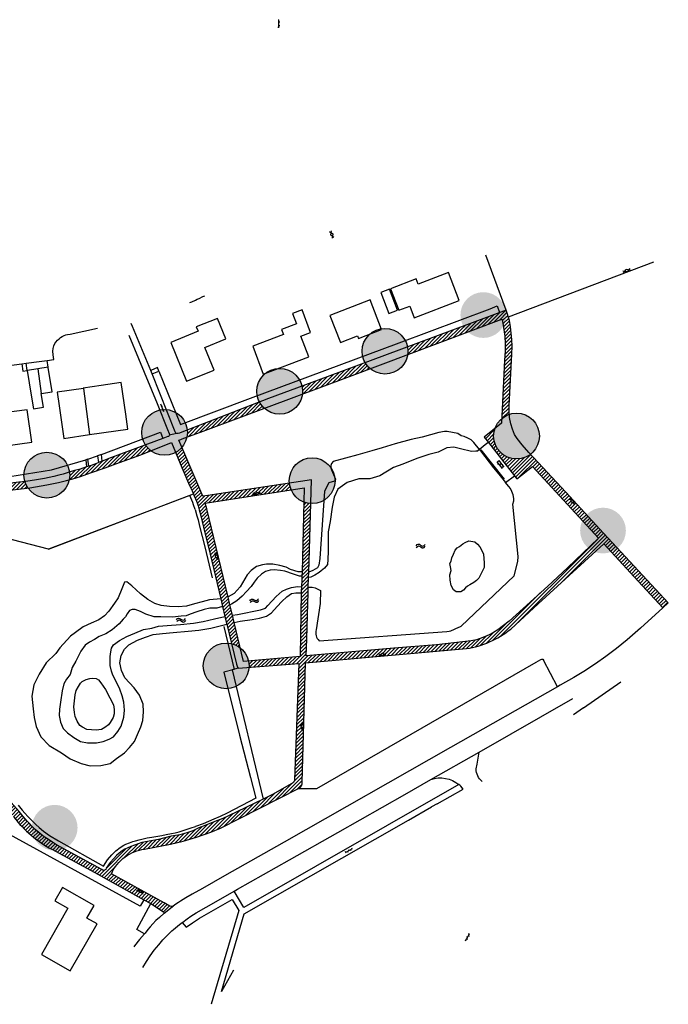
# Model space of a CAD drawing. Extents: x 238955 to 239559, y 526912 to 527533.
# Tile 2 of 6: x 239060 to 239240, y 526912 to 527185. Entities that reach past the tile are written whole.
import ezdxf

# ---------------------------------------------------------------- set-up
doc = ezdxf.new("R2010")
doc.units = 0
for name, color, linetype in [('0 NLI Bestaande mast', 5, 'Continuous'), ('1A', 12, 'Continuous'), ('1B', 4, 'Continuous'), ('2', 5, 'Continuous'), ('4', 2, 'Continuous'), ('6', 9, 'Continuous'), ('7', 254, 'Continuous'), ('8', 6, 'Continuous')]:
    doc.layers.add(name, color=color, linetype=linetype)

# ---------------------------------------------------------------- blocks, each defined once
blk = doc.blocks.new('OV6')
at = {"color": 0}
for p, q in [((0, 0), (2.25, 0)), ((0.125, 0), (0.125, 0.25)), ((0.625, 0), (0.625, -0.25)), ((1.125, 0), (1.125, 0.25)), ((1.625, 0), (1.625, -0.25)), ((2.125, 0), (2.125, 0.25))]:
    blk.add_line(p, q, dxfattribs=at)
blk = doc.blocks.new('S05')
at = {"color": 0}
for p, q in [((0.08, 0.3), (0.38, 0.59)), ((0.11, -0.19), (0.41, 0.09)), ((0.38, 0.59), (0.68, 0.71)), ((0.41, 0.09), (0.71, 0.21)), ((0.68, 0.71), (1.01, 0.62)), ((0.71, 0.21), (1.02, 0.12)), ((1.01, 0.62), (1.33, 0.37)), ((1.02, 0.12), (1.36, -0.12)), ((1.33, 0.37), (1.66, 0.13)), ((1.66, 0.13), (1.97, 0.04)), ((1.97, 0.04), (2.28, 0.16)), ((2.28, 0.16), (2.58, 0.44)), ((1.36, -0.12), (1.68, -0.37)), ((1.68, -0.37), (2, -0.46)), ((2, -0.46), (2.31, -0.33)), ((2.31, -0.33), (2.61, -0.05))]:
    blk.add_line(p, q, dxfattribs=at)
blk = doc.blocks.new('GV2')
at = {"color": 0}
for p, q in [((0, 1), (0.6, 2)), ((0.6, 0), (0, 1)), ((0.1, 2), (0.7, 1)), ((0.1, 0), (0.7, 1))]:
    blk.add_line(p, q, dxfattribs=at)
blk = doc.blocks.new('OV2')
at = {"color": 0}
for p, q in [((0, 1.5), (0.15, 1.5)), ((0, 0.5), (0.15, 0.5)), ((0.15, -0.15), (0.15, 2.15)), ((0.15, 2), (0.75, 2)), ((0.15, 1), (0.75, 1)), ((0.15, 0), (0.75, 0)), ((0.75, -0.15), (0.75, 2.15)), ((0.9, 1.5), (0.75, 1.5)), ((0.9, 0.5), (0.75, 0.5))]:
    blk.add_line(p, q, dxfattribs=at)

msp = doc.modelspace()

# ---------------------------------------------------------------- hatches: boundary and pattern name
at = {"layer": '0 NLI Bestaande mast'}
h = msp.add_hatch(color=256, dxfattribs=at)
h.dxf.hatch_style = 1
h.paths.add_polyline_path([(239182.26, 527103.5, 1), (239194.96, 527103.5, 1)])
h = msp.add_hatch(color=256, dxfattribs=at)
h.dxf.hatch_style = 1
h.paths.add_polyline_path([(239154.98, 527093.46, 1), (239167.68, 527093.46, 1)])
h = msp.add_hatch(color=256, dxfattribs=at)
h.dxf.hatch_style = 1
h.paths.add_polyline_path([(239125.75, 527082.34, 1), (239138.45, 527082.34, 1)])
h = msp.add_hatch(color=256, dxfattribs=at)
h.dxf.hatch_style = 1
h.paths.add_polyline_path([(239093.82, 527070.93, 1), (239106.52, 527070.93, 1)])
h = msp.add_hatch(color=256, dxfattribs=at)
h.dxf.hatch_style = 1
h.paths.add_polyline_path([(239191.48, 527069.92, 1), (239204.18, 527069.92, 1)])
h = msp.add_hatch(color=256, dxfattribs=at)
h.dxf.hatch_style = 1
h.paths.add_polyline_path([(239061.16, 527059.08, 1), (239073.86, 527059.08, 1)])
h = msp.add_hatch(color=256, dxfattribs=at)
h.dxf.hatch_style = 1
h.paths.add_polyline_path([(239134.76, 527057.52, 1), (239147.46, 527057.52, 1)])
h = msp.add_hatch(color=256, dxfattribs=at)
h.dxf.hatch_style = 1
h.paths.add_polyline_path([(239215.47, 527043.7, 1), (239228.17, 527043.7, 1)])
h = msp.add_hatch(color=256, dxfattribs=at)
h.dxf.hatch_style = 1
h.paths.add_polyline_path([(239110.92, 527006.15, 1), (239123.62, 527006.15, 1)])
h = msp.add_hatch(color=256, dxfattribs=at)
h.dxf.hatch_style = 1
h.paths.add_polyline_path([(239063.33, 526961.24, 1), (239076.03, 526961.24, 1)])
at = {"layer": '8'}
h = msp.add_hatch(dxfattribs=at)
h.set_pattern_fill('JIS_WOOD', color=256)
h.paths.add_polyline_path([(239193.77, 527102.35), (239194.04, 527101.2), (239194.57, 527097.61), (239194.66, 527095.53), (239194.69, 527093.55), (239194.53, 527091), (239193.73, 527074.77, -0.095796), (239195.83, 527075.95), (239195.75, 527076.78), (239195.76, 527078.41), (239196.53, 527092.68), (239196.58, 527094.86), (239196.51, 527096.69), (239196.37, 527098.49), (239196.17, 527100.35), (239195.86, 527101.96), (239194.98, 527104.81), (239194.96, 527104.87), (239167.57, 527094.66, -0.047629), (239167.68, 527093.46, -0.037755), (239167.61, 527092.51)])
h = msp.add_hatch(dxfattribs=at)
h.set_pattern_fill('JIS_WOOD', color=256)
h.paths.add_polyline_path([(238992.35, 527073.07), (238989.07, 527074.76), (238987.69, 527075.47), (238985.78, 527076.46), (238985.7, 527077.06), (238984.44, 527074.37), (238984.77, 527074.6), (238985.08, 527074.5), (238986.84, 527073.64), (238987.57, 527073.27), (238993.35, 527070.42), (239001.23, 527066.49), (239002.67, 527065.75, -0.079062), (239003.36, 527067.62), (238998.98, 527069.81)])
h.paths.add_polyline_path([(239020.82, 527060.3), (239014.85, 527062.31, -0.078648), (239013.88, 527060.57), (239018.42, 527058.96), (239024.18, 527057.31), (239030.5, 527055.95), (239033.33, 527055.51, -0.080121), (239033, 527057.51), (239032.8, 527057.54), (239026.66, 527058.75)])
h.paths.add_polyline_path([(239062.26, 527055.5, -0.079242), (239061.41, 527057.31), (239059.72, 527057.09), (239055.98, 527056.67), (239053.34, 527056.49), (239051.31, 527056.4), (239049.24, 527056.32), (239045.59, 527056.38, -0.080917), (239044.9, 527054.46), (239047.5, 527054.38), (239051.15, 527054.39), (239053.22, 527054.48), (239057.25, 527054.91)])
h.paths.add_polyline_path([(239086.65, 527062.19), (239093.56, 527064.75), (239096.35, 527065.86, -0.08724), (239094.85, 527067.47), (239085.42, 527063.99), (239082.87, 527062.96), (239081.78, 527062.53), (239079.76, 527061.77), (239079.14, 527061.57), (239078.51, 527061.37), (239076.73, 527060.78), (239075.2, 527060.33), (239073.81, 527059.9, -0.032313), (239073.86, 527059.08, -0.051932), (239073.72, 527057.77), (239074.71, 527058.03), (239076.82, 527058.74), (239079.61, 527059.75), (239083.65, 527061.13)])
h.paths.add_polyline_path([(239120.78, 527074.98), (239127.85, 527077.62, -0.086342), (239126.51, 527079.33), (239124.5, 527078.56), (239114.02, 527074.51), (239106.49, 527071.57, -0.025168), (239106.52, 527070.93, -0.052192), (239106.38, 527069.62), (239110.85, 527071.29)])
h.paths.add_polyline_path([(239151.45, 527086.43), (239157.24, 527088.6, -0.087121), (239155.83, 527090.29), (239145.28, 527086.36), (239138.29, 527083.75, -0.056), (239138.45, 527082.34, -0.031124), (239138.4, 527081.55)])
h = msp.add_hatch(dxfattribs=at)
h.set_pattern_fill('JIS_WOOD', color=256)
h.paths.add_polyline_path([(239201.72, 527064.9, -0.623746), (239191.48, 527069.92, -0.082823), (239191.82, 527071.98), (239188.88, 527069.59), (239190.03, 527068.13), (239197.22, 527058.93), (239197.9, 527058.05), (239202.21, 527061.52), (239220.56, 527041.55), (239211.96, 527033.34), (239206.47, 527028.28), (239195.8, 527018.6), (239193.86, 527017.12), (239192.68, 527016.18), (239191.42, 527015.41), (239190.24, 527014.73), (239188.51, 527014), (239186.76, 527013.42), (239185.2, 527013.09), (239175.63, 527012.01), (239163.81, 527011.1), (239139.47, 527008.9), (239139.61, 527013.58), (239139.81, 527020.31), (239139.99, 527026.38), (239140.03, 527028.02), (239140.11, 527030.65), (239140.16, 527032.15), (239140.25, 527035.19), (239140.74, 527051.18, -0.079177), (239138.79, 527051.61), (239138.33, 527032.21), (239138.3, 527031), (239138.27, 527030.04), (239138.17, 527028.08), (239138.1, 527026.94), (239138.09, 527026.44), (239137.76, 527008.74), (239123.48, 527007.48, -0.052581), (239123.62, 527006.15, -0.016383), (239123.61, 527005.74), (239137.42, 527006.81), (239136.23, 526974.51, -0.243146), (239135.33, 526973.38), (239130.27, 526970.54), (239127.51, 526969.2), (239117.92, 526964.51), (239116.36, 526963.82), (239114.84, 526963.25), (239113.18, 526962.57), (239111.66, 526962), (239109.67, 526961.23), (239107.97, 526960.41), (239106.32, 526959.84), (239104.36, 526959.26), (239102.04, 526958.87), (239098.47, 526957.99), (239093.89, 526957.13), (239092.83, 526956.82), (239091.83, 526956.45), (239090.85, 526956.07), (239089.94, 526955.69), (239089.11, 526955.3), (239088.37, 526954.83), (239087.57, 526954.2), (239086.87, 526953.5), (239086.07, 526952.73), (239085.12, 526951.6), (239084, 526949.98), (239083.83, 526949.67), (239083.54, 526949.49), (239083.32, 526949.42), (239083.04, 526949.46), (239082.72, 526949.67), (239070.2, 526956.5), (239068.55, 526957.58), (239067.49, 526958.25), (239066.43, 526959), (239065.24, 526959.9), (239064.25, 526960.75), (239063.4, 526961.55), (239062.76, 526962.33), (239062.06, 526963.09), (239060.93, 526964.38), (239059.79, 526965.72), (239056.85, 526969.09), (239053.99, 526973.12), (239051.88, 526975.92, -0.076049), (239050.12, 526975.14), (239050.57, 526974.56), (239058.37, 526964.18, 0.105243), (239068.85, 526955.28), (239080.81, 526948.81), (239094.42, 526941.21), (239096.32, 526940.19), (239099.88, 526937.92), (239099.99, 526937.77), (239100.08, 526937.55), (239102.29, 526939.26), (239102.55, 526939.46), (239102, 526939.37), (239101.66, 526939.5), (239100.06, 526940.37), (239085.41, 526948.45, -0.138081), (239089.2, 526953.14, -0.139262), (239094.64, 526955.27), (239101.79, 526956.72), (239105.29, 526957.52), (239109.05, 526958.58), (239112.99, 526959.97), (239115.7, 526961.11), (239137.3, 526972.14, 0.311843), (239138.38, 526973.95), (239139.29, 527006.98), (239183.95, 527010.96, 0.063012), (239190.35, 527012.78, 0.054944), (239196.21, 527016.35), (239203.86, 527023.38), (239222.05, 527040.03), (239230.47, 527030.88), (239238.41, 527022.27), (239239.94, 527023.66), (239236.51, 527027.35), (239222, 527042.99), (239211.49, 527054.39)])
h.paths.add_polyline_path([(239213.47, 527052.09), (239213.6, 527051.42), (239212.95, 527051.62), (239212.81, 527052.28)], flags=16)
h.paths.add_polyline_path([(239160.62, 527008.94), (239160.01, 527009.24), (239160.56, 527009.64), (239161.17, 527009.34)], flags=16)
h.paths.add_polyline_path([(239138.36, 526990.06), (239138.7, 526989.46), (239138.33, 526988.89), (239138, 526989.48)], flags=16)
h.paths.add_polyline_path([(239093.23, 526943.24), (239092.89, 526943.83), (239093.57, 526943.85), (239093.91, 526943.26)], flags=16)
h = msp.add_hatch(dxfattribs=at)
h.set_pattern_fill('JIS_WOOD', color=256)
h.paths.add_polyline_path([(239105.01, 527066.82, -0.09037), (239103.25, 527065.38), (239104.94, 527061.18), (239107.07, 527056.17), (239107.79, 527054.74), (239108.16, 527053.87), (239108.31, 527053.51), (239108.73, 527052.53), (239109.2, 527051.36), (239109.46, 527050.59), (239109.77, 527049.45), (239110.22, 527047.78), (239111.01, 527044.66), (239112.8, 527037.14), (239115.76, 527024.79), (239116.28, 527022.6), (239116.93, 527019.88), (239117.46, 527017.69), (239118.74, 527012.33, -0.108048), (239121.19, 527011.15), (239119.5, 527018.18), (239119.02, 527020.2), (239118.32, 527023.1), (239117.8, 527025.28), (239117.72, 527025.61), (239111.86, 527049.69), (239111.45, 527051.3), (239125.75, 527053.54), (239125.83, 527053.61), (239125.2, 527053.86), (239125.73, 527054.3), (239127.07, 527053.74), (239135.27, 527055.02, -0.074183), (239134.8, 527056.84), (239112.14, 527053.4), (239110.77, 527053.21)])
h.paths.add_polyline_path([(239114.9, 527036.65), (239114.7, 527036), (239114.22, 527036.48), (239114.42, 527037.13)], flags=16)

# ---------------------------------------------------------------- linework, layer by layer
at = {"layer": '0 NLI Bestaande mast'}
for centre in [(239161.33, 527093.46), (239132.1, 527082.34), (239100.17, 527070.93), (239197.83, 527069.92), (239067.51, 527059.08), (239141.11, 527057.52), (239117.27, 527006.15)]:
    msp.add_circle(centre, 6.35, dxfattribs=at)
at = {"layer": '1A'}
for points in [[(239170.54, 527112.1), (239170.01, 527113.5), (239162.87, 527110.79), (239165.13, 527104.83), (239168.21, 527106), (239169.43, 527102.77), (239181.9, 527107.5), (239178.95, 527115.29), (239170.54, 527112.1)], [(239146.03, 527103.38), (239148.94, 527095.88), (239153.66, 527097.71), (239153.94, 527096.98), (239160.38, 527099.48), (239157.18, 527107.71), (239146.03, 527103.38)], [(239140.19, 527091.87), (239138.02, 527097.65), (239140.68, 527098.65), (239138.32, 527104.92), (239135.66, 527103.92), (239136.73, 527101.07), (239132.62, 527099.52)], [(239108.97, 527100.2), (239109.46, 527098.99), (239101.9, 527095.91), (239106.29, 527085.11), (239113.91, 527088.2), (239111.35, 527094.49), (239117.15, 527096.86), (239114.83, 527102.58), (239108.97, 527100.2)], [(239132.62, 527099.52), (239133.17, 527098.06)], [(239133.17, 527098.06), (239124.65, 527094.86), (239127.56, 527087.12), (239140.19, 527091.87)], [(239089.41, 527076.02), (239088.13, 527084.78), (239082.55, 527083.97)], [(239077.64, 527083.14), (239070.37, 527082.08), (239070.91, 527078.35)], [(239082.55, 527083.97), (239077.62, 527083.25)], [(239077.62, 527083.25), (239077.64, 527083.14)], [(239056.07, 527067.2), (239063.32, 527068.19), (239062.09, 527077.21), (239054.86, 527076.23)], [(239070.91, 527078.35), (239072.23, 527069.27), (239079.37, 527070.31)], [(239086.62, 527071.37), (239090.02, 527071.86), (239089.41, 527076.02)], [(239079.37, 527070.31), (239086.62, 527071.37)], [(239080.61, 526939.67), (239071.84, 526944.68), (239069.73, 526941), (239073.35, 526938.93), (239066.01, 526926.1), (239074.01, 526921.53), (239081.45, 526934.54), (239078.6, 526936.16), (239080.61, 526939.67)]]:
    msp.add_lwpolyline(points, dxfattribs=at)
at = {"layer": '1B'}
for points in [[(239162.35, 527103.89), (239164.82, 527104.82), (239162.59, 527110.68), (239160.13, 527109.75), (239162.35, 527103.89)], [(239063.89, 527088.38), (239062.06, 527088.09)], [(239062.06, 527088.09), (239063.17, 527081.24)], [(239065.02, 527088.56), (239063.89, 527088.38)], [(239067.89, 527089.02), (239065.02, 527088.56)], [(239068.99, 527082.18), (239067.9, 527088.92), (239067.89, 527089.02)], [(239065.95, 527081.69), (239068.99, 527082.18)], [(239063.17, 527081.24), (239063.77, 527077.48), (239066.55, 527077.93), (239065.95, 527081.69)]]:
    msp.add_lwpolyline(points, dxfattribs=at)
at = {"layer": '2'}
for points in [[(239183.25, 527069.79), (239182.48, 527069.99), (239181.58, 527070.63), (239178.62, 527071.22), (239177.81, 527071.21), (239176.23, 527070.87), (239171.67, 527069.64), (239168.62, 527068.96), (239164.13, 527067.73), (239160.5, 527066.69), (239157.71, 527065.83), (239153.8, 527064.73), (239146.93, 527062.83)], [(239185.99, 527068.16), (239185.26, 527068.86), (239184.34, 527069.35), (239183.25, 527069.79)], [(239187.51, 527066.16), (239186.96, 527065.7), (239186.49, 527065.77), (239185.32, 527065.61), (239182.27, 527066.36), (239180.41, 527066.8), (239178.47, 527066.65), (239176.08, 527065.46), (239173.47, 527064.79), (239170.19, 527063.67), (239166.24, 527062.11), (239163.71, 527061.21), (239159.9, 527058.88), (239157.15, 527058.01), (239154.1, 527058.01), (239150.79, 527057), (239148.23, 527055.14), (239147.2, 527052.92), (239146.67, 527050.17), (239146.13, 527046.23), (239145.56, 527043.36), (239145.53, 527040.55), (239145.59, 527037.96), (239145.47, 527035.69), (239145.39, 527034.25), (239144.58, 527033.22), (239143.63, 527032.48), (239143.05, 527032.04), (239141.9, 527031.33), (239140.78, 527030.8), (239140.11, 527030.65)], [(239187.51, 527066.16), (239185.99, 527068.16)], [(239146.49, 527060.54), (239147.57, 527057.96)], [(239147.33, 527057.42), (239145.75, 527056.94), (239144.59, 527054.61), (239143.28, 527035.91)], [(239196.78, 527051.04), (239197.06, 527051.97), (239197.08, 527052.59), (239196.86, 527053.58), (239196.49, 527054.58), (239196.14, 527055.33), (239195.67, 527055.89), (239195.13, 527056.6), (239194.78, 527057.03)], [(239197.18, 527031.15), (239198.17, 527035.12), (239198.28, 527036.49), (239196.78, 527051.04)], [(239181.35, 527038.9), (239182.04, 527039.31), (239182.92, 527040), (239183.61, 527040.38), (239184.55, 527040.82), (239185.18, 527040.78), (239186.28, 527040.53), (239186.97, 527039.97), (239187.6, 527039.18), (239188.23, 527038.21), (239188.63, 527037.11), (239188.73, 527035.92), (239188.89, 527034.79), (239188.82, 527033.47), (239188.38, 527032.56), (239187.85, 527031.43), (239187.32, 527030.49), (239186.72, 527029.86), (239185.97, 527029.33), (239184.9, 527028.64), (239184.24, 527028.26), (239183.68, 527027.79), (239183.11, 527027.13), (239182.36, 527026.72), (239181.1, 527026.72), (239180.32, 527027.29), (239179.66, 527028.48), (239179.37, 527029.96), (239179.28, 527031.43), (239179.66, 527032.59), (239179.5, 527033.66), (239179.31, 527034.57), (239179.69, 527035.23), (239179.88, 527036.17), (239180.32, 527037.17), (239180.82, 527038.3), (239181.35, 527038.9)], [(239143.28, 527035.91), (239143, 527034.14), (239142.57, 527033.34), (239141.27, 527032.63), (239140.16, 527032.15)], [(239138.33, 527032.21), (239137.25, 527032.23), (239135.15, 527032.88), (239133.88, 527033.5), (239132.19, 527034.04), (239130.18, 527034.4), (239128.49, 527034.4), (239127.33, 527034.21), (239125.67, 527033.7), (239124.19, 527032.6), (239123.13, 527031.45), (239121.16, 527028.07), (239119.48, 527026.23), (239117.8, 527025.28)], [(239138.3, 527031), (239137.57, 527031.01), (239135.9, 527031.62), (239133.54, 527032.39), (239132.37, 527032.62), (239130.61, 527032.76), (239129.46, 527032.71), (239128.2, 527032.37), (239127.07, 527031.59), (239125.84, 527030.51), (239125.06, 527029.37), (239124.16, 527028.17), (239122.9, 527026.8), (239121.66, 527025.49), (239120.2, 527024.23), (239118.73, 527023.24), (239118.32, 527023.1)], [(239143.07, 527013.13), (239178.51, 527015.67), (239179.13, 527015.76), (239179.57, 527015.84), (239181.85, 527016.87), (239182.08, 527016.98), (239182.43, 527017.19), (239197.18, 527031.15)], [(239089.01, 527029.35), (239088.29, 527027.51), (239087.27, 527025.01), (239086.3, 527023.52), (239084.71, 527021.37), (239083.53, 527020.04), (239081.9, 527018.97), (239079.8, 527018), (239077.6, 527016.97), (239075.45, 527015.44), (239074.07, 527014.41), (239071.15, 527011.14), (239069.98, 527009.55), (239067.32, 527007), (239065.42, 527003.82), (239063.89, 527000.91), (239063.32, 526997.74), (239063.73, 526994.21), (239063.99, 526991.8), (239064.52, 526989.31), (239065.84, 526986.51), (239068.15, 526984.04), (239071.53, 526981.98), (239074, 526980.33), (239077.05, 526979.09), (239079.52, 526978.43), (239082.49, 526978.52), (239085.12, 526979.09), (239086.85, 526980.49), (239089.08, 526982.06), (239090.4, 526983.46), (239091.8, 526985.19), (239092.7, 526987.09), (239093.61, 526989.23), (239094.1, 526991.04), (239094.35, 526993.43), (239094.19, 526995.57), (239093.2, 526998.04), (239091.71, 527000.1), (239089.18, 527002.83), (239088.26, 527004.83), (239087.77, 527006.99), (239088.15, 527008.99), (239089.01, 527010.78), (239090.26, 527012.02), (239092.64, 527013.26), (239094.85, 527014.13), (239097.01, 527014.83), (239099.56, 527015.1), (239102.53, 527015.42), (239106.69, 527015.8), (239109.67, 527016.02), (239112.96, 527016.61), (239117.46, 527017.69)], [(239115.76, 527024.79), (239112.64, 527024.48), (239110.64, 527023.96), (239108.5, 527023.41), (239106.24, 527022.7), (239103.98, 527022.56), (239101.54, 527022.67), (239099.18, 527022.89), (239097.47, 527023.48), (239095.51, 527024.59), (239093.52, 527026.11), (239091.07, 527028.33), (239089.74, 527029.44), (239089.01, 527029.35)], [(239119.02, 527020.2), (239120.39, 527020.41), (239126.77, 527021.66), (239128.13, 527022.15), (239128.84, 527022.86), (239131.12, 527025.42), (239132.81, 527026.89), (239134.01, 527027.43), (239135.42, 527027.87), (239137.06, 527028.14), (239138.17, 527028.08)], [(239140.03, 527028.02), (239141.13, 527027.99), (239142, 527027.78), (239143.42, 527027.09)], [(239119.5, 527018.18), (239121.16, 527018.58), (239124.48, 527019.05), (239126.53, 527019.37), (239128.48, 527019.97), (239129.88, 527020.88), (239131.37, 527022.6), (239132.72, 527024.03), (239134.08, 527025.31), (239135.39, 527026.19), (239136.63, 527026.46), (239138.09, 527026.44)], [(239143.42, 527027.09), (239143.33, 527023.5), (239142.24, 527016.16)], [(239116.28, 527022.6), (239114.63, 527022.2), (239112.75, 527022.14), (239111.15, 527021.79), (239109.11, 527021.17), (239107.3, 527020.54), (239106.16, 527020.06), (239104.81, 527019.92), (239102.38, 527019.64), (239099.15, 527019.78), (239097.25, 527019.78), (239094.96, 527020.48), (239093.47, 527021.27), (239091.98, 527021.76), (239091.14, 527021.79), (239090.45, 527021.48), (239089.83, 527020.58), (239089.34, 527019.78), (239088.68, 527019.09), (239087.54, 527017.81), (239085.67, 527016.18), (239083.88, 527015.05), (239081.99, 527014.31), (239080.7, 527013.5), (239079.35, 527012.75), (239078.14, 527011.94), (239076.92, 527010.19), (239075.57, 527007.42), (239074.56, 527005.66), (239073.95, 527003.77), (239073, 527002.42), (239072.19, 527001.13), (239071.79, 526999.24), (239071.31, 526996.13), (239071.04, 526994.11), (239070.97, 526992.35), (239071.31, 526990.52), (239072.06, 526988.77), (239073.22, 526987.62), (239075.04, 526986.29), (239076.81, 526985.18), (239078.81, 526984.83), (239081.29, 526984.78), (239083.11, 526985.18), (239084.79, 526985.85), (239085.99, 526986.51), (239087.19, 526987.93), (239088.12, 526989.39), (239088.87, 526991.92), (239089.05, 526993.87), (239088.87, 526996.09), (239088.43, 526997.82), (239087.76, 526999.68), (239086.79, 527001.63), (239085.77, 527003.62), (239085.41, 527004.69), (239085.1, 527006.24), (239085.1, 527008.77), (239085.24, 527010.01), (239085.41, 527011.03), (239086.04, 527011.96), (239087.63, 527013.16), (239089.67, 527014.35), (239091.93, 527015.24), (239094.28, 527016.21), (239096.63, 527016.66), (239098.45, 527017.19), (239100.89, 527017.37), (239104.61, 527017.63), (239108.16, 527018.03), (239110.86, 527018.48), (239114.05, 527019.18), (239116.93, 527019.88)], [(239076.29, 527000.43), (239076.86, 527001.4), (239077.29, 527001.8), (239078.39, 527002.33), (239079.39, 527002.67), (239080.3, 527002.74), (239081.16, 527002.64), (239081.83, 527002.27), (239082.47, 527001.43), (239083.74, 526999.63), (239085.01, 526997.32), (239086.04, 526995.35), (239086.21, 526994.02), (239086.14, 526992.85), (239085.94, 526991.81), (239085.04, 526990.44), (239084.64, 526989.77), (239083.64, 526989.01), (239082.7, 526988.54), (239081.2, 526988.3), (239079.93, 526988.44), (239078.63, 526988.5), (239077.39, 526989.17), (239076.65, 526989.61), (239075.92, 526990.81), (239075.35, 526992.15), (239075.18, 526993.25), (239074.98, 526994.75), (239075.15, 526996.46), (239075.39, 526998.13), (239075.62, 526999.36), (239076.29, 527000.43)]]:
    msp.add_lwpolyline(points, dxfattribs=at)
for points in [[(239146.93, 527062.83, 0.360426), (239146.49, 527060.54)], [(239147.57, 527057.96, -0.35809), (239147.33, 527057.42)], [(239142.24, 527016.16, 0.304651), (239143.07, 527013.13)]]:
    msp.add_lwpolyline(points, format="xyb", dxfattribs=at)
at = {"layer": '4'}
for points in [[(239098.59, 527087.97), (239104.63, 527073.17), (239124.03, 527080.42), (239144.62, 527088.14), (239165.23, 527095.81), (239190.51, 527105.25), (239192.49, 527106.01)], [(239065.02, 527088.56), (239065.95, 527081.69)], [(239077.64, 527083.14), (239079.37, 527070.31)], [(239082.63, 527064.8), (239099, 527071)], [(239099, 527071), (239099.65, 527069.25)], [(239187.9, 527066.09), (239194.37, 527057.92)], [(239068.79, 527060.52), (239078.28, 527063.32)], [(239078.88, 527063.5), (239081.56, 527064.4)], [(239042.9, 527058.6), (239043.15, 527058.55), (239043.4, 527058.5), (239043.66, 527058.45), (239043.91, 527058.41), (239044.16, 527058.37), (239044.42, 527058.34), (239044.67, 527058.3), (239044.93, 527058.28), (239045.18, 527058.25), (239045.44, 527058.24), (239045.69, 527058.22), (239045.95, 527058.21), (239046.2, 527058.2), (239046.59, 527058.2), (239046.97, 527058.2), (239047.36, 527058.22), (239047.61, 527058.23), (239047.87, 527058.25), (239048.13, 527058.27), (239048.38, 527058.3), (239057.21, 527058.71), (239068.79, 527060.52)], [(239108.64, 527049.52), (239108.22, 527050.84), (239107.99, 527051.5), (239107.14, 527053.43), (239067.92, 527038.52)], [(239108.64, 527049.52), (239109.16, 527047.83), (239109.5, 527046.64), (239109.89, 527044.96), (239111.31, 527039.22)], [(239067.92, 527038.52), (239047.48, 527043.85)], [(239111.31, 527039.22), (239113.38, 527030.55)], [(239116.61, 527017.07), (239119.47, 527005.15)], [(239119.47, 527005.15), (239116.62, 527004.4), (239120.96, 526986.97), (239124.05, 526975.17), (239125.48, 526969.46), (239117.52, 526965.27), (239115.58, 526964.36), (239113.86, 526963.6), (239112.35, 526962.96), (239110.86, 526962.37), (239108.72, 526961.61)], [(239216.42, 526994.51), (239213.67, 526992.6)], [(239059.58, 526967.5), (239060.62, 526966.14), (239061.38, 526965.26), (239062.25, 526964.33), (239063.36, 526963.25), (239064.43, 526962.12), (239065.35, 526961.27), (239066.6, 526960.3), (239068.24, 526959.08), (239070.74, 526957.63), (239083.24, 526950.54), (239084.35, 526952.3), (239085.53, 526953.76), (239086.65, 526954.84), (239087.85, 526955.74), (239088.85, 526956.41), (239089.39, 526956.68), (239090.47, 526957.1), (239091.32, 526957.43), (239092.12, 526957.65), (239093.15, 526957.92), (239094.19, 526958.17), (239095.38, 526958.43), (239096.68, 526958.62), (239099.42, 526959.12), (239100.62, 526959.32), (239102.09, 526959.63), (239103.13, 526959.87), (239104.19, 526960.13), (239105.31, 526960.49), (239106.41, 526960.81), (239107.52, 526961.22), (239108.72, 526961.61)], [(239093.42, 526939.44), (239053.16, 526961.47), (239038.62, 526937.09)]]:
    msp.add_lwpolyline(points, dxfattribs=at)
at = {"layer": '7'}
for points in [[(239067.92, 527038.52), (239108.16, 527053.87)], [(239120.61, 527005.5), (239118.91, 527005.01), (239127.51, 526969.2)], [(239142.42, 526972.14), (239203.27, 527007.21)], [(239203.27, 527007.21), (239204.56, 527007.88), (239204.89, 527008.01), (239205.15, 527007.97), (239205.35, 527007.74)], [(239209.15, 527000.34), (239205.35, 527007.74)], [(239216.42, 526994.51), (239226.81, 527001.72)], [(239137.3, 526972.14), (239142.42, 526972.14)], [(239119.3, 526921.72), (239115.93, 526915.85)]]:
    msp.add_lwpolyline(points, dxfattribs=at)
at = {"layer": '8'}
for points in [[(239194.98, 527104.81), (239189.33, 527120.07)], [(239195.58, 527103.03), (239235.96, 527118.27)], [(239107.2, 527106.96), (239107.71, 527107.19), (239108.74, 527107.66), (239109.25, 527107.89), (239109.76, 527108.13), (239110.79, 527108.61), (239111.3, 527108.85)], [(239194.96, 527104.87), (239165.89, 527094.04), (239145.28, 527086.36), (239129.04, 527080.3)], [(239192.49, 527106.01), (239193.12, 527104.19)], [(239222, 527042.99), (239211.49, 527054.39), (239201.26, 527065.4), (239199.39, 527067.44), (239198.01, 527069.21), (239197.29, 527070.37), (239196.68, 527071.8), (239196.21, 527073.3), (239195.91, 527075.05), (239195.75, 527076.78), (239195.76, 527078.41), (239196.53, 527092.68), (239196.58, 527094.86), (239196.51, 527096.69), (239196.37, 527098.49), (239196.17, 527100.35), (239195.86, 527101.96), (239194.98, 527104.81)], [(239096.33, 527088.15), (239091.28, 527100.33), (239090.93, 527101.17)], [(239104.7, 527068.95), (239105.07, 527069.12), (239110.85, 527071.29), (239120.78, 527074.98), (239151.45, 527086.43), (239193.77, 527102.35)], [(239193.77, 527102.35), (239194.04, 527101.2), (239194.57, 527097.61), (239194.66, 527095.53), (239194.69, 527093.55), (239194.53, 527091), (239193.66, 527073.48)], [(239069.4, 527091.13), (239069.23, 527092.48), (239069.17, 527093.45), (239069.25, 527094.18), (239069.42, 527094.92), (239069.71, 527095.57), (239069.98, 527096), (239070.47, 527096.52), (239070.93, 527096.94), (239071.34, 527097.27), (239071.8, 527097.51), (239072.31, 527097.81), (239072.77, 527097.98), (239073.21, 527098.07), (239073.95, 527098.21), (239081.56, 527099.9)], [(239090.23, 527097.96), (239092.96, 527091.4), (239098.16, 527078.93)], [(239061.79, 527090.13), (239065.37, 527090.6)], [(239065.37, 527090.6), (239067.64, 527090.9)], [(239067.64, 527090.9), (239069.4, 527091.13)], [(239067.89, 527089.02), (239067.64, 527090.9)], [(239048.48, 527088.37), (239060.6, 527089.97)], [(239060.6, 527089.97), (239061.79, 527090.13)], [(239060.6, 527089.97), (239060.87, 527087.93)], [(239060.87, 527087.93), (239062.06, 527088.09)], [(239062.06, 527088.09), (239061.79, 527090.13)], [(239098.59, 527087.97), (239098.17, 527088.9), (239096.33, 527088.15)], [(239096.72, 527087.16), (239096.33, 527088.15)], [(239096.72, 527087.16), (239098.59, 527087.97)], [(239103.52, 527070.66), (239103.31, 527070.75), (239103.14, 527071.08), (239096.72, 527087.16)], [(239129.04, 527080.3), (239124.5, 527078.56), (239114.02, 527074.51)], [(239098.16, 527078.93), (239100.96, 527071.74), (239101.4, 527070.62)], [(239114.02, 527074.51), (239105.41, 527071.15), (239104.35, 527070.73)], [(239193.66, 527073.48), (239188.88, 527069.59)], [(239099.65, 527069.25), (239085.42, 527063.99)], [(239101.06, 527069.76), (239099.65, 527069.25)], [(239101.5, 527070.16), (239101.4, 527070), (239101.26, 527069.83), (239101.06, 527069.76)], [(239101.4, 527070.62), (239101.5, 527070.36), (239101.5, 527070.16)], [(239103.52, 527070.66), (239101.5, 527070.16)], [(239104.35, 527070.73), (239103.98, 527070.64), (239103.78, 527070.63), (239103.52, 527070.66)], [(239104.17, 527068.81), (239104.7, 527068.95)], [(239110.77, 527053.21), (239104.17, 527068.81)], [(239188.88, 527069.59), (239190.03, 527068.13)], [(239051.15, 527054.39), (239053.22, 527054.48), (239057.25, 527054.91), (239062.77, 527055.56), (239067.46, 527056.37), (239070.7, 527057), (239073, 527057.57), (239074.71, 527058.03), (239076.82, 527058.74), (239079.61, 527059.75), (239083.65, 527061.13), (239086.65, 527062.19), (239093.56, 527064.75), (239102.13, 527068.16)], [(239102.13, 527068.16), (239104.94, 527061.18), (239107.07, 527056.17), (239107.79, 527054.74)], [(239190.03, 527068.13), (239189.62, 527067.81), (239187.51, 527066.16)], [(239187.51, 527066.16), (239188.99, 527064.29)], [(239190.03, 527068.13), (239197.22, 527058.93)], [(239078.88, 527063.5), (239078.28, 527063.32)], [(239078.28, 527063.32), (239078.51, 527061.37)], [(239079.14, 527061.57), (239078.88, 527063.5)], [(239082.63, 527064.8), (239081.56, 527064.4)], [(239081.56, 527064.4), (239081.86, 527062.56)], [(239082.87, 527062.96), (239081.86, 527062.56)], [(239082.87, 527062.96), (239082.63, 527064.8)], [(239085.42, 527063.99), (239082.87, 527062.96)], [(239188.99, 527064.29), (239191.48, 527061.11), (239193.3, 527058.9), (239194.78, 527057.03)], [(239076.73, 527060.78), (239075.2, 527060.33), (239073.74, 527059.87), (239072.04, 527059.36), (239070.8, 527059.05), (239069.4, 527058.69), (239066.86, 527058.17), (239064.61, 527057.82), (239061.64, 527057.34), (239059.72, 527057.09), (239055.98, 527056.67), (239053.34, 527056.49), (239051.31, 527056.4), (239049.24, 527056.32), (239045.38, 527056.38), (239043.03, 527056.47)], [(239078.51, 527061.37), (239076.73, 527060.78)], [(239079.14, 527061.57), (239078.51, 527061.37)], [(239081.78, 527062.52), (239079.76, 527061.77), (239079.14, 527061.57)], [(239081.86, 527062.56), (239081.78, 527062.52)], [(239197.9, 527058.05), (239202.21, 527061.52), (239220.56, 527041.55)], [(239140.95, 527057.77), (239112.14, 527053.4), (239110.77, 527053.21)], [(239140.16, 527032.15), (239140.25, 527035.19), (239140.95, 527057.77)], [(239194.78, 527057.03), (239197.22, 527058.93)], [(239197.22, 527058.93), (239197.9, 527058.05)], [(239107.79, 527054.74), (239108.16, 527053.87)], [(239111.45, 527051.3), (239138.89, 527055.59), (239138.33, 527032.21)], [(239108.16, 527053.87), (239108.31, 527053.51)], [(239108.31, 527053.51), (239108.73, 527052.53), (239109.2, 527051.36), (239109.46, 527050.59), (239109.77, 527049.45), (239110.22, 527047.78), (239111.01, 527044.66), (239112.8, 527037.14)], [(239117.8, 527025.28), (239117.72, 527025.61), (239111.86, 527049.69), (239111.45, 527051.3)], [(239220.56, 527041.55), (239211.96, 527033.34), (239206.47, 527028.28), (239195.8, 527018.6), (239193.86, 527017.12), (239192.68, 527016.18), (239191.42, 527015.41), (239190.24, 527014.73), (239188.51, 527014), (239186.76, 527013.42), (239185.2, 527013.09), (239175.63, 527012.01), (239163.81, 527011.1), (239139.47, 527008.9)], [(239236.51, 527027.35), (239222, 527042.99)], [(239203.86, 527023.38), (239222.05, 527040.03)], [(239222.05, 527040.03), (239230.47, 527030.88)], [(239112.8, 527037.14), (239115.76, 527024.79)], [(239138.3, 527031), (239138.27, 527030.04), (239138.17, 527028.08)], [(239138.33, 527032.21), (239138.3, 527031)], [(239140.03, 527028.02), (239140.11, 527030.65)], [(239140.11, 527030.65), (239140.16, 527032.15)], [(239230.47, 527030.88), (239238.41, 527022.27)], [(239138.17, 527028.08), (239138.1, 527026.94), (239138.09, 527026.44)], [(239139.81, 527020.31), (239139.99, 527026.38), (239140.03, 527028.02)], [(239115.76, 527024.79), (239116.28, 527022.6)], [(239118.32, 527023.1), (239117.8, 527025.28)], [(239138.09, 527026.44), (239137.76, 527008.74)], [(239239.94, 527023.66), (239236.51, 527027.35)], [(239116.28, 527022.6), (239116.93, 527019.88)], [(239119.02, 527020.2), (239118.32, 527023.1)], [(239196.21, 527016.35), (239203.86, 527023.38)], [(239238.41, 527022.27), (239232.22, 527016.66)], [(239238.41, 527022.27), (239239.94, 527023.66)], [(239116.93, 527019.88), (239117.46, 527017.69)], [(239119.5, 527018.18), (239119.02, 527020.2)], [(239139.61, 527013.58), (239139.81, 527020.31)], [(239117.46, 527017.69), (239120.11, 527006.64)], [(239137.76, 527008.74), (239122.1, 527007.36), (239119.5, 527018.18)], [(239232.22, 527016.66), (239228.55, 527013.39), (239225.59, 527010.96), (239222.61, 527008.71), (239219.73, 527006.68), (239216.53, 527004.58), (239213.71, 527002.92), (239209.9, 527000.77), (239209.15, 527000.34)], [(239139.29, 527006.98), (239183.95, 527010.96)], [(239139.47, 527008.9), (239139.61, 527013.58)], [(239120.11, 527006.64), (239120.42, 527005.81), (239120.61, 527005.5)], [(239120.61, 527005.5), (239137.42, 527006.81)], [(239137.42, 527006.81), (239136.23, 526974.51)], [(239138.38, 526973.95), (239139.29, 527006.98)], [(239083.04, 526949.46), (239082.72, 526949.67), (239070.2, 526956.5), (239068.55, 526957.58), (239067.49, 526958.25), (239066.43, 526959), (239065.24, 526959.9), (239064.25, 526960.75), (239063.4, 526961.55), (239062.76, 526962.33), (239062.06, 526963.09), (239060.93, 526964.38), (239059.79, 526965.72), (239056.85, 526969.09), (239053.99, 526973.12), (239044.67, 526985.49), (239038.27, 526994.01), (239036.14, 526996.83), (239034.51, 526998.93), (239033.62, 526999.96), (239032.78, 527000.94), (239032.05, 527001.69), (239031.12, 527002.56), (239030.16, 527003.43)], [(239209.15, 527000.34), (239179.46, 526983.5), (239133.35, 526957.28), (239116.79, 526947.92), (239110.72, 526944.4), (239107.83, 526942.81), (239106.03, 526941.77), (239104.61, 526940.86)], [(239187.44, 526982.25), (239213.49, 526997.07)], [(239174.09, 526974.65), (239187.44, 526982.25)], [(239186.86, 526978.86), (239187.44, 526982.25)], [(239186.64, 526977.58), (239186.86, 526978.86)], [(239181.82, 526973.2), (239122.15, 526939.14), (239119.47, 526943.63)], [(239135.33, 526973.38), (239130.27, 526970.54)], [(239166.8, 526970.51), (239174.09, 526974.65)], [(239183.04, 526971.99), (239182.33, 526972.74)], [(239115.7, 526961.11), (239137.3, 526972.14)], [(239120.45, 526944.18), (239124, 526946.19), (239134.86, 526952.34), (239148.24, 526959.96), (239166.8, 526970.51)], [(239130.27, 526970.54), (239127.51, 526969.2)], [(239175.8, 526967.86), (239183.04, 526971.99)], [(239127.51, 526969.2), (239117.92, 526964.51)], [(239175.8, 526967.86), (239174.25, 526967.02)], [(239167.83, 526963.36), (239174.25, 526967.02)], [(239117.92, 526964.51), (239116.36, 526963.82), (239114.84, 526963.25), (239113.18, 526962.57), (239111.66, 526962), (239109.67, 526961.23), (239107.97, 526960.41), (239106.32, 526959.84), (239104.36, 526959.26), (239102.04, 526958.87), (239098.47, 526957.99), (239093.89, 526957.13), (239092.83, 526956.82), (239091.83, 526956.45), (239090.85, 526956.07), (239089.94, 526955.69), (239089.11, 526955.3), (239088.37, 526954.83), (239087.57, 526954.2), (239086.87, 526953.5), (239086.07, 526952.73), (239085.12, 526951.6), (239084, 526949.98), (239083.83, 526949.67), (239083.54, 526949.49), (239083.32, 526949.42), (239083.04, 526949.46)], [(239115.93, 526915.85), (239122.22, 526937.31), (239167.83, 526963.36)], [(239094.64, 526955.27), (239101.79, 526956.72), (239105.29, 526957.52), (239109.05, 526958.58), (239112.99, 526959.97), (239115.7, 526961.11)], [(239068.85, 526955.28), (239080.81, 526948.81), (239094.42, 526941.21)], [(239100.06, 526940.37), (239085.41, 526948.45)], [(239115.14, 526941.15), (239119.47, 526943.63)], [(239119.47, 526943.63), (239120.45, 526944.18)], [(239094.58, 526931.77), (239092.44, 526933.01), (239096.32, 526940.19)], [(239094.42, 526941.21), (239093.42, 526939.44)], [(239094.42, 526941.21), (239096.32, 526940.19)], [(239096.32, 526940.19), (239099.88, 526937.92), (239099.99, 526937.77), (239100.06, 526937.6), (239100.06, 526937.54)], [(239102, 526939.37), (239101.66, 526939.5), (239100.06, 526940.37)], [(239103.26, 526939.99), (239102.55, 526939.46)], [(239104.61, 526940.86), (239104, 526940.47), (239103.26, 526939.99)], [(239105.2, 526935.07), (239106.47, 526936.01), (239107.48, 526936.68), (239108.94, 526937.59), (239111.68, 526939.16), (239115.14, 526941.15)], [(239106.16, 526933.61), (239107.9, 526934.87), (239109.85, 526936.11), (239118.95, 526941.31), (239120.77, 526938.27), (239113.09, 526912.25)], [(239100.06, 526937.54), (239098.79, 526936.35), (239097.79, 526935.48), (239096.93, 526934.62), (239096.18, 526933.76), (239095.51, 526932.97), (239094.78, 526931.98), (239094.58, 526931.77)], [(239100.06, 526937.54), (239102.29, 526939.26)], [(239102.55, 526939.46), (239102, 526939.37)], [(239102.29, 526939.26), (239102.55, 526939.46)], [(239104.31, 526934.4), (239105.06, 526934.97)], [(239105.06, 526934.97), (239105.2, 526935.07)], [(239105.06, 526934.97), (239106.16, 526933.61)], [(239094.58, 526931.77), (239093.17, 526930.26)], [(239094.15, 526922.5), (239095.15, 526924.13), (239096.19, 526925.66), (239097.32, 526927.24), (239098.56, 526928.75), (239099.71, 526930.1), (239100.92, 526931.35), (239102.23, 526932.62), (239102.68, 526933), (239103.23, 526933.45), (239104.31, 526934.4)], [(239093.17, 526930.26), (239091.79, 526928.44)], [(239091.79, 526928.44), (239091.63, 526928.21)], [(239091.79, 526928.58), (239091.79, 526928.44)]]:
    msp.add_lwpolyline(points, dxfattribs=at)
for points in [[(239190.35, 527012.78, 0.054944), (239196.21, 527016.35)], [(239183.95, 527010.96, 0.063012), (239190.35, 527012.78)], [(239188.27, 526974.07, -0.217791), (239186.64, 526977.58)], [(239136.23, 526974.51, -0.243146), (239135.33, 526973.38)], [(239137.3, 526972.14, 0.311843), (239138.38, 526973.95)], [(239174.09, 526974.65, -0.262791), (239181.82, 526973.2)], [(239182.33, 526972.74, 0.15789), (239181.82, 526973.2)], [(239058.37, 526964.18, 0.105243), (239068.85, 526955.28)], [(239089.2, 526953.14, -0.139262), (239094.64, 526955.27)], [(239085.41, 526948.45, -0.138081), (239089.2, 526953.14)]]:
    msp.add_lwpolyline(points, format="xyb", dxfattribs=at)

# ---------------------------------------------------------------- block references
at = {"layer": '6'}
for name, p, rotation in [('OV6', (239131.87, 527183.19), 88.84529876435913), ('GV2', (239146.5, 527126.92), 201.0104452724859), ('GV2', (239229.43, 527115.85), 110.6701974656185), ('OV6', (239099.98, 527076.67), 111.7553191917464), ('OV2', (239193.08, 527063.11), 218.0127550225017), ('GV2', (239126.82, 527053.76), 98.6336131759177), ('GV2', (239212.79, 527052.83), 222.5767497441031), ('S05', (239169.9, 527039.19), 4.097795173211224), ('GV2', (239114.66, 527037.62), 193.6718534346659), ('S05', (239123.79, 527023.86), 11.10577516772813), ('S05', (239103.42, 527018.64), 4.085616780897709), ('GV2', (239161.61, 527009.03), 95.10316511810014), ('GV2', (239138.73, 526990.46), 178.4286504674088), ('OV6', (239150.39, 526954.33), 29.72233343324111), ('GV2', (239092.69, 526944.33), 241.1317251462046), ('OV6', (239183.69, 526929.87), 60.43263959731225)]:
    msp.add_blockref(name, p, dxfattribs=dict(at, rotation=rotation))

doc.saveas('drawing.dxf')
